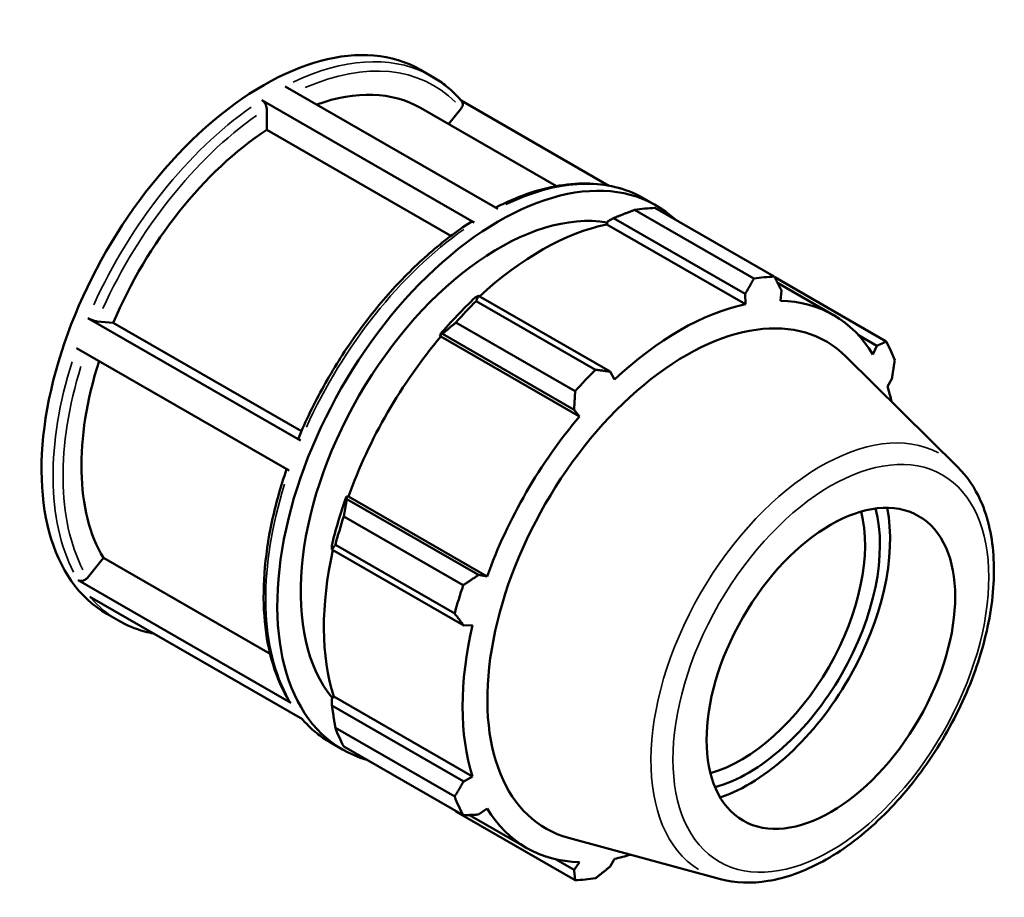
# Model space of a CAD drawing. Header units: inches. Extents: x 0.1 to 44.1, y -9.8 to 32.9.
# Tile 8 of 8: x 37.5 to 44.1, y 26.9 to 32.9. Entities that reach past the tile are written whole.
import ezdxf

# ---------------------------------------------------------------- set-up
doc = ezdxf.new("R2010")
doc.units = ezdxf.units.IN
doc.header["$MEASUREMENT"] = 0
doc.layers.add('Visible (ANSI)', color=7, linetype='Continuous', lineweight=50)
doc.layers.add('Visible Narrow (ANSI)', color=7, linetype='Continuous', lineweight=35)

msp = doc.modelspace()

# ---------------------------------------------------------------- linework, layer by layer
at = {"layer": 'Visible (ANSI)'}
for p, q in [((40.1694, 32.5152), (40.2472, 32.4703)), ((39.2589, 32.4032), (40.6895, 31.5794)), ((40.5321, 31.4873), (39.1016, 32.3112)), ((41.4382, 31.7345), (40.4436, 32.3072)), ((39.135, 32.1096), (39.135, 32.2531)), ((40.1697, 32.2582), (41.0843, 31.7316)), ((40.3588, 32.1493), (40.4434, 32.2545)), ((40.3744, 31.3959), (39.135, 32.1096)), ((41.6778, 31.6465), (41.7557, 31.6017)), ((42.4131, 31.109), (41.6102, 31.5714)), ((41.7475, 31.5848), (42.5505, 31.1224)), ((41.423, 31.4742), (41.4278, 31.4943)), ((41.423, 31.4742), (42.3562, 30.9369)), ((41.4278, 31.4943), (41.4687, 31.5163)), ((41.4687, 31.5163), (42.355, 31.0059)), ((43.3039, 30.6851), (42.553, 31.1176)), ((42.5723, 31.0801), (42.9488, 30.8632)), ((42.355, 31.0059), (42.3562, 30.9369)), ((42.5918, 30.9597), (42.5983, 31.0295)), ((40.5603, 30.9932), (40.5383, 30.9821)), ((40.5447, 30.9579), (41.3477, 30.4955)), ((41.4467, 30.4828), (40.5603, 30.9932)), ((37.9325, 30.8428), (39.3631, 30.019)), ((37.995, 30.8209), (38.1024, 30.811)), ((38.1024, 30.811), (39.3687, 30.0818)), ((41.2103, 30.3506), (40.4074, 30.813)), ((40.3002, 30.7309), (40.3171, 30.7367)), ((40.3074, 30.7189), (40.3002, 30.7309)), ((40.3074, 30.7189), (41.2406, 30.1816)), ((40.3171, 30.7367), (41.2034, 30.2263)), ((43.1175, 30.7276), (43.2406, 30.6567)), ((39.2856, 29.8161), (37.855, 30.6399)), ((43.2406, 30.6567), (43.214, 30.5986)), ((43.7854, 29.8399), (43.0328, 30.5846)), ((41.4762, 30.4301), (41.4467, 30.4828)), ((43.3116, 30.3824), (43.3413, 30.4335)), ((41.2034, 30.2263), (41.2406, 30.1816)), ((39.6748, 29.6242), (39.6712, 29.6416)), ((39.6712, 29.6416), (39.6852, 29.6412)), ((40.5611, 29.1138), (39.6748, 29.6242)), ((39.6852, 29.6412), (40.6183, 29.1038)), ((39.654, 29.5081), (40.4569, 29.0457)), ((39.5726, 29.3094), (39.574, 29.2849)), ((39.574, 29.2849), (40.4604, 28.7745)), ((40.4, 28.8541), (39.5971, 29.3165)), ((37.9285, 29.095), (38.0359, 29.2285)), ((38.0359, 29.2285), (39.1583, 28.5821)), ((40.6183, 29.1038), (40.5611, 29.1138)), ((37.8661, 29.0782), (39.2966, 28.2543)), ((39.3764, 28.1435), (37.9458, 28.9673)), ((38.0597, 28.8517), (38.1376, 28.8068)), ((40.4604, 28.7745), (40.5207, 28.7752)), ((39.5726, 28.281), (39.5876, 28.2951)), ((39.5876, 28.2951), (40.5207, 27.7578)), ((39.574, 28.2347), (39.5726, 28.281)), ((40.4604, 27.7243), (39.574, 28.2347)), ((39.5971, 28.0846), (40.4, 27.6222)), ((39.5682, 27.983), (39.646, 27.9382)), ((40.4569, 27.4962), (39.654, 27.9586)), ((40.5207, 27.7578), (40.4604, 27.7243)), ((40.4074, 27.5214), (41.2103, 27.059)), ((40.4994, 27.4981), (40.8836, 27.2769)), ((40.5611, 27.5011), (40.6183, 27.5415)), ((42.1885, 27.067), (41.1667, 27.3441)), ((41.2034, 27.1283), (41.0774, 27.2009)), ((41.2406, 27.1804), (41.2034, 27.1283)), ((41.4467, 27.1519), (41.4762, 27.2033))]:
    msp.add_line(p, q, dxfattribs=at)
for centre, major_axis, start_param, end_param in [((39.1146, 30.6834), (1.0548, 1.8317), 0, 3.141593), ((39.2259, 30.6193), (0.9438, 1.6389), 0, 0.59861), ((39.2259, 30.6193), (-0.9438, -1.6389), 3.993049, 4.922527), ((40.7009, 29.7699), (1.0548, 1.8317), 6.149956, 9.568011), ((40.7009, 29.7699), (0.9438, 1.6389), 0.210398, 2.926776), ((41.0774, 29.5531), (1.1103, 1.9281), 0.343502, 0.438029), ((40.983, 29.6074), (1.0326, 1.7932), 0.478032, 1.071949), ((41.8804, 29.0907), (1.1103, 1.9281), 0.343502, 0.438029), ((40.983, 29.6074), (-1.0437, -1.8125), 4.23049, 4.405023), ((41.0774, 29.5531), (1.1103, 1.9281), 1.1289, 1.223427), ((41.9162, 29.0701), (1.0326, 1.7932), 5.975819, 6.586684), ((41.9571, 29.0465), (0.9438, 1.6389), 6.13202, 9.575944), ((41.9162, 29.0701), (-1.0326, -1.7932), 3.619624, 4.23049), ((40.983, 29.6074), (1.0326, 1.7932), 1.26343, 1.874295), ((41.8804, 29.0907), (1.1103, 1.9281), 5.841289, 5.935816), ((39.2259, 30.6193), (-0.9438, -1.6389), 5.072425, 5.969724), ((41.8804, 29.0907), (-1.1103, -1.9281), 4.270492, 4.36502), ((41.9162, 29.0701), (1.0326, 1.7932), 5.729098, 5.801286), ((41.9162, 29.0701), (-1.0326, -1.7932), 4.405023, 5.015888), ((40.983, 29.6074), (-1.0437, -1.8125), 5.015888, 5.190421), ((42.3745, 28.8061), (0.6258, 1.0867), 3.671046, 5.753732), ((42.3745, 28.8061), (0.6739, 1.1702), 3.727123, 5.697655), ((41.0774, 29.5531), (1.1103, 1.9281), 1.914298, 2.008825), ((42.3243, 28.835), (-0.5904, -1.0252), 0.537399, 2.604194), ((40.983, 29.6074), (1.0326, 1.7932), 2.065615, 2.659693), ((41.8804, 29.0907), (-1.1103, -1.9281), 5.055891, 5.150418), ((41.9162, 29.0701), (-1.0326, -1.7932), 5.190421, 5.801286), ((41.0774, 29.5531), (-1.1103, -1.9281), 5.841289, 5.935816), ((41.8804, 29.0907), (-1.1103, -1.9281), 5.841289, 5.935816), ((41.9162, 29.0701), (-1.0326, -1.7932), 5.975819, 6.586684), ((41.9162, 29.0701), (1.0326, 1.7932), 3.619624, 3.69568), ((41.8804, 29.0907), (-1.1103, -1.9281), 0.343502, 0.438029)]:
    msp.add_ellipse(centre, major_axis=major_axis, ratio=0.578093, start_param=start_param, end_param=end_param, dxfattribs=at)
msp.add_ellipse((42.9311, 28.4856), major_axis=(0.5904, 1.0252), ratio=0.578093, dxfattribs=at)
for points, knots in [([(40.447, 32.3032), (40.4355, 32.3168), (40.4235, 32.3299), (40.3989, 32.3551), (40.3863, 32.3673), (40.3603, 32.3906), (40.3469, 32.4018), (40.3196, 32.4231), (40.3055, 32.4333), (40.2769, 32.4526), (40.2622, 32.4617), (40.2472, 32.4703)], [5.2968653, 5.2968653, 5.2968653, 5.2968653, 5.3374364, 5.3374364, 5.3780075, 5.3780075, 5.4185786, 5.4185786, 5.4591497, 5.4591497, 5.4997209, 5.4997209, 5.4997209, 5.4997209]), ([(39.1016, 32.3112), (39.1057, 32.3088), (39.1105, 32.3049), (39.1182, 32.2968), (39.1223, 32.2913), (39.1281, 32.2811), (39.1309, 32.2748), (39.1341, 32.2641), (39.135, 32.2579), (39.135, 32.2531)], [0, 0, 0, 0, 0.0444763, 0.0444763, 0.0889946, 0.0889946, 0.1335652, 0.1335652, 0.178181, 0.178181, 0.178181, 0.178181]), ([(40.447, 32.3032), (40.448, 32.3021), (40.4489, 32.3009), (40.452, 32.2958), (40.4538, 32.2905), (40.4545, 32.2808), (40.4537, 32.2748), (40.4503, 32.2648), (40.447, 32.259), (40.4434, 32.2545)], [0.0311817, 0.0311817, 0.0311817, 0.0311817, 0.0444763, 0.0444763, 0.0889946, 0.0889946, 0.1335652, 0.1335652, 0.178181, 0.178181, 0.178181, 0.178181]), ([(41.6778, 31.6465), (41.6234, 31.6779), (41.5649, 31.7023), (41.4416, 31.7364), (41.3769, 31.7462), (41.2429, 31.7513), (41.1736, 31.7466), (41.0321, 31.723), (40.9599, 31.7042), (40.8171, 31.6541), (40.7467, 31.6235), (40.6761, 31.5871)], [5.4997209, 5.4997209, 5.4997209, 5.4997209, 5.6474606, 5.6474606, 5.7952003, 5.7952003, 5.9429401, 5.9429401, 6.0906798, 6.0906798, 6.2319296, 6.2319296, 6.2319296, 6.2319296]), ([(40.5078, 31.4892), (40.4143, 31.4287), (40.3216, 31.3585), (40.1408, 31.2011), (40.0527, 31.114), (39.8842, 30.9257), (39.8037, 30.8247), (39.6531, 30.6121), (39.583, 30.5006), (39.4554, 30.271), (39.398, 30.1529), (39.348, 30.0335)], [0.0612543, 0.0612543, 0.0612543, 0.0612543, 0.2494619, 0.2494619, 0.4376695, 0.4376695, 0.6258771, 0.6258771, 0.8140847, 0.8140847, 1.0022923, 1.0022923, 1.0022923, 1.0022923]), ([(40.5078, 31.4892), (40.5081, 31.4894), (40.5083, 31.4895), (40.5114, 31.4913), (40.5155, 31.4921), (40.5232, 31.4914), (40.528, 31.4897), (40.5321, 31.4873)], [0.62049128, 0.62049128, 0.62049128, 0.62049128, 0.62374291, 0.62374291, 0.66826126, 0.66826126, 0.71273751, 0.71273751, 0.71273751, 0.71273751]), ([(37.995, 30.8209), (37.9914, 30.8212), (37.9862, 30.8222), (37.9765, 30.8246), (37.9701, 30.8265), (37.9592, 30.8303), (37.9527, 30.8329), (37.9424, 30.8376), (37.9367, 30.8404), (37.9325, 30.8428)], [0.5343138, 0.5343138, 0.5343138, 0.5343138, 0.5788771, 0.5788771, 0.6234162, 0.6234162, 0.6679273, 0.6679273, 0.712416, 0.712416, 0.712416, 0.712416]), ([(39.3631, 30.019), (39.359, 30.0214), (39.355, 30.0241), (39.3501, 30.0282), (39.3483, 30.0304), (39.3478, 30.0324), (39.3478, 30.033), (39.348, 30.0335)], [0, 0, 0, 0, 0.0444887, 0.0444887, 0.0889998, 0.0889998, 0.1070546, 0.1070546, 0.1070546, 0.1070546]), ([(39.2688, 29.8257), (39.228, 29.7071), (39.1949, 29.5884), (39.1448, 29.3533), (39.128, 29.2369), (39.112, 29.0119), (39.1127, 28.9033), (39.132, 28.6975), (39.1506, 28.6003), (39.2052, 28.4207), (39.2413, 28.3383), (39.2858, 28.2648)], [1.1110366, 1.1110366, 1.1110366, 1.1110366, 1.2968256, 1.2968256, 1.4850753, 1.4850753, 1.6733251, 1.6733251, 1.8615749, 1.8615749, 2.0498247, 2.0498247, 2.0498247, 2.0498247]), ([(42.1885, 27.067), (42.2889, 27.0398), (42.3972, 27.0363), (42.6291, 27.0736), (42.7535, 27.1189), (43.0037, 27.2553), (43.1295, 27.3485), (43.3664, 27.5713), (43.4775, 27.7009), (43.6745, 27.9828), (43.7605, 28.1349), (43.8994, 28.4476), (43.9524, 28.6081), (44.0196, 28.9228), (44.0337, 29.077), (44.0191, 29.3644), (43.9904, 29.4978), (43.9003, 29.7002), (43.8489, 29.777), (43.7854, 29.8399)], [2.509294, 2.509294, 2.509294, 2.509294, 2.797041, 2.797041, 3.11503, 3.11503, 3.447043, 3.447043, 3.778414, 3.778414, 4.108097, 4.108097, 4.437863, 4.437863, 4.769411, 4.769411, 5.101115, 5.101115, 5.348555, 5.348555, 5.348555, 5.348555]), ([(37.9285, 29.095), (37.9249, 29.0905), (37.9198, 29.0858), (37.91, 29.0794), (37.9037, 29.0766), (37.8928, 29.0736), (37.8862, 29.073), (37.8759, 29.074), (37.8702, 29.0758), (37.8661, 29.0782)], [0.5343138, 0.5343138, 0.5343138, 0.5343138, 0.5788771, 0.5788771, 0.6234162, 0.6234162, 0.6679273, 0.6679273, 0.712416, 0.712416, 0.712416, 0.712416]), ([(38.1376, 28.8068), (38.1921, 28.7755), (38.2506, 28.7511), (38.3335, 28.7281), (38.3552, 28.723), (38.3772, 28.7189)], [2.3581282, 2.3581282, 2.3581282, 2.3581282, 2.5058679, 2.5058679, 2.5569938, 2.5569938, 2.5569938, 2.5569938]), ([(39.2966, 28.2543), (39.2925, 28.2567), (39.2885, 28.2606), (39.286, 28.2646), (39.2859, 28.2647), (39.2858, 28.2648)], [0, 0, 0, 0, 0.04448866, 0.04448866, 0.04593695, 0.04593695, 0.04593695, 0.04593695]), ([(39.3718, 28.1462), (39.3823, 28.134), (39.3931, 28.1222), (39.4165, 28.0982), (39.4291, 28.0861), (39.4551, 28.0628), (39.4685, 28.0516), (39.4959, 28.0303), (39.5099, 28.0201), (39.5385, 28.0008), (39.5532, 27.9916), (39.5682, 27.983)], [2.1592626, 2.1592626, 2.1592626, 2.1592626, 2.1958438, 2.1958438, 2.2364149, 2.2364149, 2.276986, 2.276986, 2.3175571, 2.3175571, 2.3581282, 2.3581282, 2.3581282, 2.3581282])]:
    msp.add_open_spline(points, degree=3, knots=knots, dxfattribs=at)
for points, weights in [([(41.4687, 31.5163), (41.5374, 31.5437), (41.6102, 31.5714)], [1.00430928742, 1.00816641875, 1.01121220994]), ([(42.355, 31.0059), (42.3837, 31.0563), (42.4131, 31.109)], [1.00268600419, 1.00175106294, 1]), ([(42.5505, 31.1224), (42.5751, 31.0749), (42.5983, 31.0295)], [1, 1.00175106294, 1.00268600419]), ([(40.5447, 30.9579), (40.5521, 30.9763), (40.5603, 30.9932)], [1.01121220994, 1.00816641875, 1.00430928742]), ([(40.3171, 30.7367), (40.3607, 30.7744), (40.4074, 30.813)], [1.00430928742, 1.00816641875, 1.01121220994]), ([(43.2406, 30.6567), (43.2718, 30.6705), (43.3039, 30.6851)], [1.00268600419, 1.00175106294, 1]), ([(43.3608, 30.5591), (43.351, 30.4949), (43.3413, 30.4335)], [1, 1.00175106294, 1.00268600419]), ([(41.3477, 30.4955), (41.3984, 30.4889), (41.4467, 30.4828)], [1, 1.00175106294, 1.00268600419]), ([(41.2034, 30.2263), (41.207, 30.2871), (41.2103, 30.3506)], [1.00268600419, 1.00175106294, 1]), ([(39.654, 29.5081), (39.664, 29.5677), (39.6748, 29.6242)], [1.01121220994, 1.00816641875, 1.00430928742]), ([(39.574, 29.2849), (39.5847, 29.3008), (39.5971, 29.3165)], [1.00430928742, 1.00816641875, 1.01121220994]), ([(40.4569, 29.0457), (40.5103, 29.0803), (40.5611, 29.1138)], [1, 1.00175106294, 1.00268600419]), ([(40.4604, 28.7745), (40.431, 28.8134), (40.4, 28.8541)], [1.00268600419, 1.00175106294, 1]), ([(39.5971, 28.0846), (39.5847, 28.1615), (39.574, 28.2347)], [1.01121220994, 1.00816641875, 1.00430928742]), ([(40.4, 27.6222), (40.431, 27.6742), (40.4604, 27.7243)], [1, 1.00175106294, 1.00268600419]), ([(40.4074, 27.5214), (40.405, 27.5244), (40.4027, 27.5275)], [1.01121220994, 1.01105805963, 1.01090183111]), ([(40.5611, 27.5011), (40.5103, 27.4986), (40.4569, 27.4962)], [1.00268600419, 1.00175106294, 1]), ([(41.2103, 27.059), (41.207, 27.0942), (41.2034, 27.1283)], [1, 1.00175106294, 1.00268600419]), ([(41.4467, 27.1519), (41.3984, 27.1128), (41.3477, 27.0723)], [1.00268600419, 1.00175106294, 1])]:
    msp.add_rational_spline(points, weights, degree=2, dxfattribs=at)
at = {"layer": 'Visible Narrow (ANSI)'}
for centre, major_axis, start_param, end_param in [((39.1924, 30.6386), (1.0548, 1.8317), 0.036949, 0.702026), ((39.2259, 30.6193), (1.0312, 1.7907), 6.127422, 6.950919), ((39.1924, 30.6386), (-1.0548, -1.8317), 4.032977, 4.880671), ((39.2259, 30.6193), (1.0312, 1.7907), 0.892658, 1.738179), ((40.623, 29.8148), (1.0548, 1.8317), 0.036949, 0.702026), ((40.623, 29.8148), (1.0548, 1.8317), 0.891384, 1.739078), ((39.1924, 30.6386), (-1.0548, -1.8317), 5.080174, 5.927868), ((39.2259, 30.6193), (-1.0312, -1.7907), 5.087359, 5.927281), ((42.8649, 28.5238), (0.8076, 1.4025), 0.021031, 3.120562), ((40.623, 29.8148), (-1.0548, -1.8317), 5.080174, 5.927868), ((39.1924, 30.6386), (-1.0548, -1.8317), 6.090423, 6.27304), ((40.623, 29.8148), (-1.0548, -1.8317), 6.090423, 6.27304)]:
    msp.add_ellipse(centre, major_axis=major_axis, ratio=0.578093, start_param=start_param, end_param=end_param, dxfattribs=at)
msp.add_ellipse((42.9311, 28.4856), major_axis=(-0.7499, -1.3022), ratio=0.578093, dxfattribs=at)

doc.saveas('drawing.dxf')
